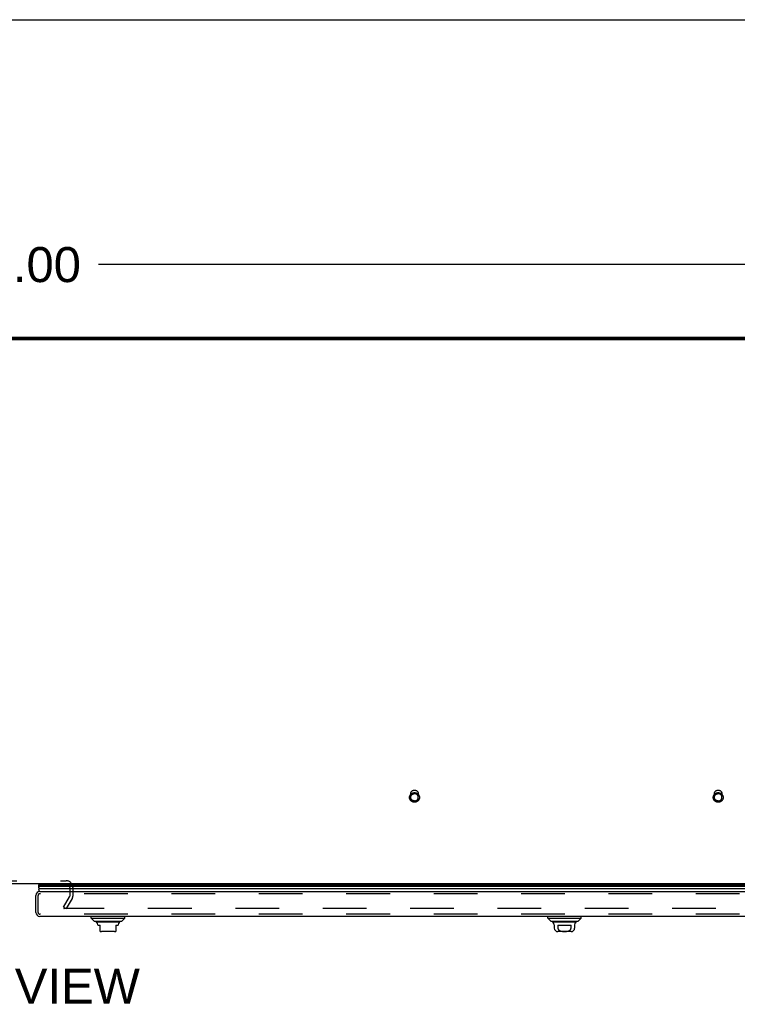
# Model space of a CAD drawing. Header units: inches. Extents: x 0 to 262, y 0 to 169.
# Tile 230 of 256: x 81 to 104, y 137 to 169. Entities that reach past the tile are written whole.
import ezdxf

# ---------------------------------------------------------------- set-up
doc = ezdxf.new("R2010")
doc.units = ezdxf.units.IN
doc.header["$LTSCALE"] = 14.384615
doc.header["$MEASUREMENT"] = 0
doc.linetypes.add('HIDDEN', pattern=[0.2, 0.1, -0.1])
doc.layers.get('0').update_dxf_attribs({"linetype": 'CONTINUOUS'})
for name, color, linetype in [('DEFAULT_2', 8, 'HIDDEN'), ('DIMENSIONS', 7, 'CONTINUOUS'), ('RIGHTHAND_DOOR_ASSEMBLY', 7, 'CONTINUOUS')]:
    doc.layers.add(name, color=color, linetype=linetype)
doc.styles.get("Standard").update_dxf_attribs({"font": 'arial.ttf'})
doc.dimstyles.new('DIMSTYLE_1', dxfattribs={"dimtxt": 1.153846, "dimasz": 1.538462, "dimexe": 0.09, "dimexo": 0.07, "dimgap": 0.0375, "dimtad": 0, "dimtih": 1, "dimtoh": 1, "dimzin": 4, "dimdsep": 46, "dimtxsty": 'Standard', "dimblk": '_FILLED', "dimblk1": '_FILLED', "dimblk2": '_FILLED', "dimcen": 0.09, "dimadec": 3, "dimazin": 1, "dimtfac": 1, "dimtdec": 3, "dimtofl": 0, "dimtmove": 0, "dimatfit": 3, "dimldrblk": '_FILLED', "dimfxl": 0, "dimtolj": 1, "dimtzin": 4, "dimarcsym": 0})

# ---------------------------------------------------------------- blocks, each defined once
blk = doc.blocks.new('_FILLED')
at = {"color": 0, "linetype": 'ByBlock'}
blk.add_solid([(0, 0), (-1, 0.2), (-1, -0.2)], dxfattribs=at)
blk = doc.blocks.new('*D5')
at = {"layer": 'DIMENSIONS', "color": 2, "linetype": 'Continuous'}
for p, q in [((44.839, 159.801), (44.839, 162.553)), ((116.839, 159.801), (116.839, 162.553)), ((44.839, 161.168), (78.246, 161.168)), ((116.839, 161.168), (83.432, 161.168))]:
    blk.add_line(p, q, dxfattribs=at)
at = {"layer": 'DIMENSIONS', "color": 2, "linetype": 'Continuous', "xscale": 1.5384615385, "yscale": 1.5384615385, "zscale": 1.5384615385, "rotation": 180}
blk.add_blockref('_FILLED', (44.839, 161.168), dxfattribs=at)
at = {"layer": 'DIMENSIONS', "color": 2, "linetype": 'Continuous', "xscale": 1.5384615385, "yscale": 1.5384615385, "zscale": 1.5384615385}
blk.add_blockref('_FILLED', (116.839, 161.168), dxfattribs=at)
at = {"layer": 'DIMENSIONS', "color": 2, "linetype": 'Continuous', "insert": (80.839, 161.745), "char_height": 1.1538, "width": 4.03203, "attachment_point": 2, "line_spacing_factor": 0.9}
blk.add_mtext('72.00', dxfattribs=at)

msp = doc.modelspace()

# ---------------------------------------------------------------- linework, layer by layer
at = {"color": 7, "linetype": 'Continuous'}
for p, q in [((0, 169.231), (261.538, 169.231)), ((116.724, 158.696), (44.953, 158.696)), ((115.089, 140.777), (46.589, 140.777))]:
    msp.add_line(p, q, dxfattribs=at)
at = {"color": 3, "linetype": 'Continuous'}
for p, q in [((116.724, 158.723), (44.953, 158.723)), ((45.065, 158.777), (116.613, 158.777))]:
    msp.add_line(p, q, dxfattribs=at)
at = {"layer": 'DEFAULT_2', "color": 8, "linetype": 'HIDDEN'}
for p, q in [((93.715, 143.631), (93.715, 143.746)), ((93.963, 143.631), (93.963, 143.746)), ((103.715, 143.631), (103.715, 143.746)), ((103.963, 143.631), (103.963, 143.746)), ((79.308, 140.881), (82.37, 140.881)), ((82.485, 140.662), (82.485, 140.371)), ((82.589, 140.662), (82.589, 140.372)), ((82.284, 140.016), (82.48, 140.356)), ((82.57, 140.304), (82.374, 139.964)), ((82.284, 140.016), (82.374, 139.964)), ((82.293, 140.029), (82.293, 139.977)), ((115.271, 139.964), (82.308, 139.964))]:
    msp.add_line(p, q, dxfattribs=at)
for points in [[(93.839, 143.466), (93.826, 143.467), (93.814, 143.468), (93.802, 143.47), (93.79, 143.473), (93.779, 143.477), (93.768, 143.482), (93.757, 143.488), (93.746, 143.494), (93.737, 143.501), (93.727, 143.509), (93.719, 143.517), (93.711, 143.526), (93.704, 143.536), (93.697, 143.546), (93.691, 143.556), (93.686, 143.567), (93.682, 143.578), (93.679, 143.59), (93.677, 143.601), (93.676, 143.613), (93.675, 143.625), (93.676, 143.637), (93.677, 143.648), (93.679, 143.66), (93.682, 143.672), (93.686, 143.683), (93.691, 143.694), (93.697, 143.704), (93.703, 143.714), (93.711, 143.724), (93.719, 143.733), (93.727, 143.741), (93.737, 143.749), (93.746, 143.756), (93.757, 143.762), (93.768, 143.768), (93.779, 143.773), (93.79, 143.777), (93.802, 143.78), (93.814, 143.782), (93.826, 143.783), (93.839, 143.784)], [(93.715, 143.746), (93.715, 143.756), (93.716, 143.765), (93.718, 143.774), (93.721, 143.783), (93.724, 143.792), (93.728, 143.801), (93.733, 143.809), (93.738, 143.817), (93.744, 143.824), (93.751, 143.831), (93.758, 143.838), (93.766, 143.843), (93.774, 143.849), (93.782, 143.853), (93.791, 143.857), (93.8, 143.86), (93.81, 143.863), (93.819, 143.865), (93.829, 143.866), (93.839, 143.866)], [(93.715, 143.631), (93.715, 143.64), (93.716, 143.649), (93.718, 143.658), (93.721, 143.668), (93.724, 143.676), (93.728, 143.685), (93.733, 143.693), (93.738, 143.701), (93.744, 143.708), (93.751, 143.715), (93.758, 143.722), (93.766, 143.727), (93.774, 143.733), (93.782, 143.737), (93.791, 143.741), (93.8, 143.744), (93.81, 143.747), (93.819, 143.749), (93.829, 143.75), (93.839, 143.75)], [(93.839, 143.511), (93.829, 143.511), (93.819, 143.512), (93.81, 143.514), (93.8, 143.517), (93.791, 143.52), (93.782, 143.524), (93.774, 143.528), (93.766, 143.534), (93.758, 143.539), (93.751, 143.546), (93.744, 143.553), (93.738, 143.56), (93.733, 143.568), (93.728, 143.576), (93.724, 143.585), (93.721, 143.594), (93.718, 143.603), (93.716, 143.612), (93.715, 143.621), (93.715, 143.631)], [(93.839, 143.866), (93.848, 143.866), (93.858, 143.865), (93.868, 143.863), (93.877, 143.86), (93.886, 143.857), (93.895, 143.853), (93.904, 143.849), (93.912, 143.843), (93.919, 143.838), (93.926, 143.831), (93.933, 143.824), (93.939, 143.817), (93.944, 143.809), (93.949, 143.801), (93.953, 143.792), (93.957, 143.783), (93.959, 143.774), (93.961, 143.765), (93.962, 143.756), (93.963, 143.746)], [(93.839, 143.784), (93.851, 143.783), (93.863, 143.782), (93.875, 143.78), (93.887, 143.777), (93.898, 143.773), (93.91, 143.768), (93.921, 143.762), (93.931, 143.756), (93.941, 143.749), (93.95, 143.741), (93.959, 143.733), (93.967, 143.724), (93.974, 143.714), (93.98, 143.704), (93.986, 143.694), (93.991, 143.683), (93.995, 143.672), (93.998, 143.66), (94, 143.649), (94.002, 143.637), (94.002, 143.625), (94.002, 143.613), (94, 143.602), (93.998, 143.59), (93.995, 143.578), (93.991, 143.567), (93.986, 143.556), (93.98, 143.546), (93.974, 143.536), (93.967, 143.526), (93.959, 143.517), (93.95, 143.509), (93.941, 143.501), (93.931, 143.494), (93.921, 143.488), (93.91, 143.482), (93.899, 143.477), (93.887, 143.473), (93.875, 143.47), (93.863, 143.468), (93.851, 143.467), (93.839, 143.466)], [(93.963, 143.631), (93.962, 143.64), (93.961, 143.649), (93.959, 143.658), (93.957, 143.668), (93.953, 143.676), (93.949, 143.685), (93.944, 143.693), (93.939, 143.701), (93.933, 143.708), (93.926, 143.715), (93.919, 143.722), (93.912, 143.727), (93.903, 143.733), (93.895, 143.737), (93.886, 143.741), (93.877, 143.744), (93.868, 143.747), (93.858, 143.749), (93.848, 143.75), (93.839, 143.75)], [(93.839, 143.511), (93.848, 143.511), (93.858, 143.512), (93.868, 143.514), (93.877, 143.517), (93.886, 143.52), (93.895, 143.524), (93.903, 143.528), (93.912, 143.534), (93.919, 143.539), (93.926, 143.546), (93.933, 143.553), (93.939, 143.56), (93.944, 143.568), (93.949, 143.576), (93.953, 143.585), (93.957, 143.594), (93.959, 143.603), (93.961, 143.612), (93.962, 143.621), (93.963, 143.631)], [(103.839, 143.466), (103.826, 143.467), (103.814, 143.468), (103.802, 143.47), (103.79, 143.473), (103.779, 143.477), (103.768, 143.482), (103.757, 143.488), (103.746, 143.494), (103.737, 143.501), (103.727, 143.509), (103.719, 143.517), (103.711, 143.526), (103.704, 143.536), (103.697, 143.546), (103.691, 143.556), (103.686, 143.567), (103.682, 143.578), (103.679, 143.59), (103.677, 143.601), (103.676, 143.613), (103.675, 143.625), (103.676, 143.637), (103.677, 143.648), (103.679, 143.66), (103.682, 143.672), (103.686, 143.683), (103.691, 143.694), (103.697, 143.704), (103.703, 143.714), (103.711, 143.724), (103.719, 143.733), (103.727, 143.741), (103.737, 143.749), (103.746, 143.756), (103.757, 143.762), (103.768, 143.768), (103.779, 143.773), (103.79, 143.777), (103.802, 143.78), (103.814, 143.782), (103.826, 143.783), (103.839, 143.784)], [(103.715, 143.746), (103.715, 143.756), (103.716, 143.765), (103.718, 143.774), (103.721, 143.783), (103.724, 143.792), (103.728, 143.801), (103.733, 143.809), (103.738, 143.817), (103.744, 143.824), (103.751, 143.831), (103.758, 143.838), (103.766, 143.843), (103.774, 143.849), (103.782, 143.853), (103.791, 143.857), (103.8, 143.86), (103.81, 143.863), (103.819, 143.865), (103.829, 143.866), (103.839, 143.866)], [(103.715, 143.631), (103.715, 143.64), (103.716, 143.649), (103.718, 143.658), (103.721, 143.668), (103.724, 143.676), (103.728, 143.685), (103.733, 143.693), (103.738, 143.701), (103.744, 143.708), (103.751, 143.715), (103.758, 143.722), (103.766, 143.727), (103.774, 143.733), (103.782, 143.737), (103.791, 143.741), (103.8, 143.744), (103.81, 143.747), (103.819, 143.749), (103.829, 143.75), (103.839, 143.75)], [(103.839, 143.511), (103.829, 143.511), (103.819, 143.512), (103.81, 143.514), (103.8, 143.517), (103.791, 143.52), (103.782, 143.524), (103.774, 143.528), (103.766, 143.534), (103.758, 143.539), (103.751, 143.546), (103.744, 143.553), (103.738, 143.56), (103.733, 143.568), (103.728, 143.576), (103.724, 143.585), (103.721, 143.594), (103.718, 143.603), (103.716, 143.612), (103.715, 143.621), (103.715, 143.631)], [(103.839, 143.866), (103.848, 143.866), (103.858, 143.865), (103.868, 143.863), (103.877, 143.86), (103.886, 143.857), (103.895, 143.853), (103.904, 143.849), (103.912, 143.843), (103.919, 143.838), (103.926, 143.831), (103.933, 143.824), (103.939, 143.817), (103.944, 143.809), (103.949, 143.801), (103.953, 143.792), (103.957, 143.783), (103.959, 143.774), (103.961, 143.765), (103.962, 143.756), (103.963, 143.746)], [(103.839, 143.784), (103.851, 143.783), (103.863, 143.782), (103.875, 143.78), (103.887, 143.777), (103.898, 143.773), (103.91, 143.768), (103.921, 143.762), (103.931, 143.756), (103.941, 143.749), (103.95, 143.741), (103.959, 143.733), (103.967, 143.724), (103.974, 143.714), (103.98, 143.704), (103.986, 143.694), (103.991, 143.683), (103.995, 143.672), (103.998, 143.66), (104, 143.649), (104.002, 143.637), (104.002, 143.625), (104.002, 143.613), (104, 143.602), (103.998, 143.59), (103.995, 143.578), (103.991, 143.567), (103.986, 143.556), (103.98, 143.546), (103.974, 143.536), (103.967, 143.526), (103.959, 143.517), (103.95, 143.509), (103.941, 143.501), (103.931, 143.494), (103.921, 143.488), (103.91, 143.482), (103.899, 143.477), (103.887, 143.473), (103.875, 143.47), (103.863, 143.468), (103.851, 143.467), (103.839, 143.466)], [(103.963, 143.631), (103.962, 143.64), (103.961, 143.649), (103.959, 143.658), (103.957, 143.668), (103.953, 143.676), (103.949, 143.685), (103.944, 143.693), (103.939, 143.701), (103.933, 143.708), (103.926, 143.715), (103.919, 143.722), (103.912, 143.727), (103.903, 143.733), (103.895, 143.737), (103.886, 143.741), (103.877, 143.744), (103.868, 143.747), (103.858, 143.749), (103.848, 143.75), (103.839, 143.75)], [(103.839, 143.511), (103.848, 143.511), (103.858, 143.512), (103.868, 143.514), (103.877, 143.517), (103.886, 143.52), (103.895, 143.524), (103.903, 143.528), (103.912, 143.534), (103.919, 143.539), (103.926, 143.546), (103.933, 143.553), (103.939, 143.56), (103.944, 143.568), (103.949, 143.576), (103.953, 143.585), (103.957, 143.594), (103.959, 143.603), (103.961, 143.612), (103.962, 143.621), (103.963, 143.631)], [(82.294, 139.983), (82.294, 139.981), (82.293, 139.98), (82.293, 139.978), (82.293, 139.977)], [(82.293, 139.977), (82.293, 139.976), (82.293, 139.975), (82.293, 139.973), (82.294, 139.972), (82.295, 139.97), (82.296, 139.969), (82.297, 139.968), (82.299, 139.967), (82.3, 139.966), (82.302, 139.965), (82.304, 139.964), (82.306, 139.964), (82.308, 139.964)]]:
    msp.add_lwpolyline(points, dxfattribs=at)
for centre, radius, start, end in [((82.37, 140.662), 0.219, 0, 90), ((82.37, 140.662), 0.115, 0, 90), ((82.452, 140.372), 0.033, 330, 360), ((82.452, 140.372), 0.137, 330, 360)]:
    msp.add_arc(centre, radius, start, end, dxfattribs=at)
at = {"layer": 'RIGHTHAND_DOOR_ASSEMBLY', "color": 7, "linetype": 'Continuous'}
for p, q in [((81.452, 140.777), (81.473, 140.765)), ((116.098, 140.699), (81.455, 140.699)), ((81.464, 140.742), (116.089, 140.742)), ((81.471, 140.756), (116.083, 140.756)), ((81.473, 140.765), (116.08, 140.765)), ((81.483, 140.624), (116.07, 140.624)), ((83.194, 139.647), (83.194, 139.707)), ((83.194, 139.647), (84.297, 139.647)), ((83.293, 139.549), (83.194, 139.647)), ((83.293, 139.549), (84.198, 139.549)), ((84.129, 139.521), (83.362, 139.521)), ((83.411, 139.436), (83.411, 139.423)), ((83.411, 139.423), (83.49, 139.423)), ((83.49, 139.213), (83.49, 139.423)), ((84.001, 139.423), (84.08, 139.423)), ((84.001, 139.423), (84.001, 139.213)), ((84.08, 139.436), (84.08, 139.423)), ((84.198, 139.549), (84.297, 139.647)), ((84.297, 139.647), (84.297, 139.707)), ((98.225, 139.647), (98.225, 139.707)), ((98.225, 139.647), (99.328, 139.647)), ((98.324, 139.549), (98.225, 139.647)), ((98.324, 139.549), (99.229, 139.549)), ((99.161, 139.521), (98.393, 139.521)), ((98.442, 139.436), (98.442, 139.325)), ((98.561, 139.423), (98.992, 139.423)), ((98.561, 139.423), (98.561, 139.325)), ((98.992, 139.325), (98.992, 139.423)), ((99.111, 139.436), (99.111, 139.325)), ((99.229, 139.549), (99.328, 139.647)), ((99.328, 139.647), (99.328, 139.707)), ((83.962, 139.207), (83.529, 139.207)), ((98.993, 139.207), (98.56, 139.207))]:
    msp.add_line(p, q, dxfattribs=at)
at = {"layer": 'RIGHTHAND_DOOR_ASSEMBLY', "color": 3, "linetype": 'Continuous'}
for p, q in [((81.37, 139.842), (81.37, 140.397)), ((81.505, 140.532), (116.048, 140.532)), ((116.048, 139.707), (81.505, 139.707))]:
    msp.add_line(p, q, dxfattribs=at)
at = {"layer": 'RIGHTHAND_DOOR_ASSEMBLY', "color": 8, "linetype": 'HIDDEN'}
for p, q in [((81.445, 139.842), (81.445, 140.397)), ((116.048, 140.457), (81.505, 140.457)), ((116.048, 139.782), (81.505, 139.782))]:
    msp.add_line(p, q, dxfattribs=at)
at = {"layer": 'RIGHTHAND_DOOR_ASSEMBLY', "color": 7, "linetype": 'Continuous'}
for points in [[(81.455, 140.699), (81.455, 140.691), (81.456, 140.683), (81.458, 140.675), (81.46, 140.668), (81.462, 140.66), (81.465, 140.653), (81.469, 140.645), (81.473, 140.638), (81.478, 140.631), (81.483, 140.624)], [(81.471, 140.756), (81.469, 140.752), (81.467, 140.749), (81.465, 140.746), (81.464, 140.742)], [(98.561, 139.325), (98.561, 139.32), (98.562, 139.316), (98.562, 139.312), (98.563, 139.307), (98.564, 139.303), (98.566, 139.299), (98.567, 139.294), (98.569, 139.29), (98.571, 139.286), (98.574, 139.282), (98.577, 139.277), (98.58, 139.273), (98.583, 139.269), (98.587, 139.265), (98.591, 139.261), (98.596, 139.257), (98.6, 139.253), (98.606, 139.25), (98.612, 139.246), (98.618, 139.242), (98.624, 139.239), (98.631, 139.236), (98.639, 139.233), (98.646, 139.23), (98.654, 139.228), (98.662, 139.225), (98.671, 139.223), (98.679, 139.221), (98.688, 139.22), (98.697, 139.218), (98.707, 139.217), (98.716, 139.216), (98.726, 139.215), (98.736, 139.214), (98.746, 139.214), (98.756, 139.214), (98.766, 139.213), (98.776, 139.213), (98.787, 139.213), (98.797, 139.214), (98.807, 139.214), (98.817, 139.214), (98.827, 139.215), (98.837, 139.216), (98.846, 139.217), (98.856, 139.218), (98.865, 139.22), (98.874, 139.221), (98.882, 139.223), (98.891, 139.225), (98.899, 139.227), (98.907, 139.23), (98.915, 139.233), (98.922, 139.236), (98.929, 139.239), (98.936, 139.242), (98.942, 139.246), (98.948, 139.25), (98.953, 139.253), (98.958, 139.257), (98.962, 139.261), (98.966, 139.265), (98.97, 139.269), (98.974, 139.273), (98.977, 139.277), (98.979, 139.282), (98.982, 139.286), (98.984, 139.29), (98.986, 139.294), (98.988, 139.299), (98.989, 139.303), (98.99, 139.307), (98.991, 139.312), (98.992, 139.316), (98.992, 139.32), (98.992, 139.325)]]:
    msp.add_lwpolyline(points, dxfattribs=at)
for centre, radius, start, end in [((81.511, 140.71), 0.0569, 145.4331, 191.2885), ((81.501, 140.753), 0.03, 156.2022, 173.588), ((81.51, 140.582), 0.05, 122.6718, 264.3335), ((83.381, 139.571), 0.0492, 206.1149, 270), ((83.381, 139.521), 0.0197, 179.8854, 240), ((83.332, 139.436), 0.0787, 0, 60), ((84.159, 139.436), 0.0787, 120, 180), ((84.11, 139.571), 0.0492, 270, 333.8851), ((84.11, 139.521), 0.0197, 300, 0.1146), ((98.412, 139.571), 0.0492, 206.1149, 270), ((98.412, 139.521), 0.0197, 179.8854, 240), ((98.363, 139.436), 0.0787, 0, 60), ((99.19, 139.436), 0.0787, 120, 180), ((99.141, 139.571), 0.0492, 270, 333.8851), ((99.141, 139.521), 0.0197, 300, 0.1146), ((83.529, 139.325), 0.118, 250.5253, 270), ((83.962, 139.325), 0.118, 270, 289.4785), ((98.56, 139.325), 0.118, 180, 270), ((98.993, 139.325), 0.118, 270, 360)]:
    msp.add_arc(centre, radius, start, end, dxfattribs=at)
at = {"layer": 'RIGHTHAND_DOOR_ASSEMBLY', "color": 3, "linetype": 'Continuous'}
for centre, start, end in [((81.505, 140.397), 90, 180), ((81.505, 139.842), 180, 270)]:
    msp.add_arc(centre, 0.135, start, end, dxfattribs=at)
at = {"layer": 'RIGHTHAND_DOOR_ASSEMBLY', "color": 8, "linetype": 'HIDDEN'}
for centre, start, end in [((81.505, 140.397), 90, 180), ((81.505, 139.842), 180, 270)]:
    msp.add_arc(centre, 0.06, start, end, dxfattribs=at)
at = {"layer": 'RIGHTHAND_DOOR_ASSEMBLY', "color": 7, "linetype": 'Continuous'}
for start_param, end_param in [(-3.140119, -2.674506), (2.795492, 2.881148)]:
    msp.add_ellipse((81.72, 140.699), major_axis=(0.265, 0), ratio=0.632157, start_param=start_param, end_param=end_param, dxfattribs=at)

# ---------------------------------------------------------------- texts
at = {"layer": 'DIMENSIONS', "color": 2, "linetype": 'Continuous', "insert": (80.857, 137.989), "char_height": 1.1538, "width": 7.86245, "attachment_point": 2, "line_spacing_factor": 0.9}
msp.add_mtext('TOP VIEW', dxfattribs=at)

# ---------------------------------------------------------------- dimensions: what is measured, and where the dimension line sits
at = {"layer": 'DIMENSIONS', "color": 2, "linetype": 'Continuous'}
dim = msp.add_linear_dim(base=(44.839, 161.168), p1=(116.839, 162.623), p2=(44.839, 162.623), angle=180, dimstyle='DIMSTYLE_1', dxfattribs=at)
dim.commit()
dim.dimension.update_dxf_attribs({"geometry": '*D5', "text_midpoint": (80.838, 161.162), "dimtype": 160})

doc.saveas('drawing.dxf')
